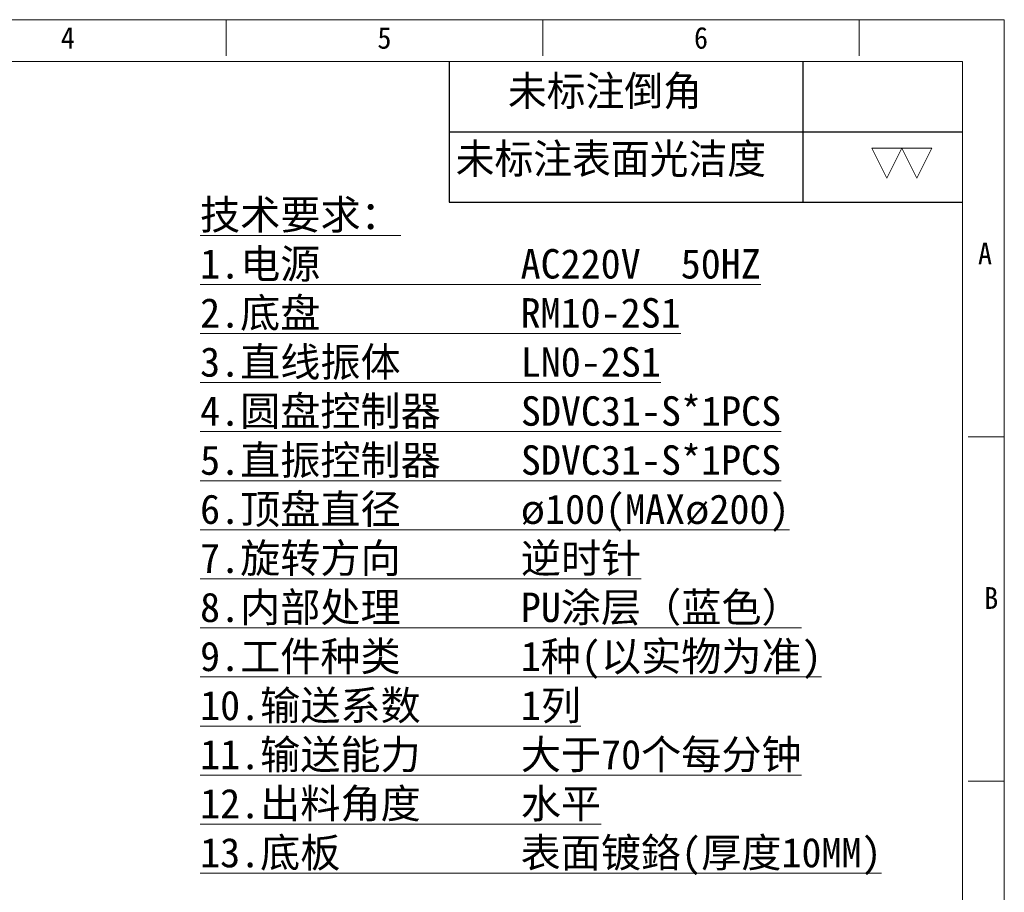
# Model space of a CAD drawing. Header units: millimetres. Extents: x -24622 to 57, y -1603 to 1112.
# Tile 145 of 219: x -1667 to -1273, y 762 to 1112. Entities that reach past the tile are written whole.
import ezdxf
from ezdxf.enums import TextEntityAlignment as Align

# ---------------------------------------------------------------- set-up
doc = ezdxf.new("R2010")
doc.units = ezdxf.units.MM
doc.layers.add('用户自定义1', color=4, linetype='Continuous', lineweight=13)
doc.styles.add('样式 2', font='simkai.ttf', dxfattribs={"width": 0.95})

# ---------------------------------------------------------------- blocks, each defined once
blk = doc.blocks.new('SW_NOTE_15')
at = {"color": 0, "linetype": 'Continuous', "lineweight": 0}
for p, q in [((0, 0), (-1.75, 3.5)), ((-1.75, 3.5), (1.75, 3.5)), ((0, 0), (1.75, 3.5))]:
    blk.add_line(p, q, dxfattribs=at)

msp = doc.modelspace()

# ---------------------------------------------------------------- linework, layer by layer
at = {"color": 7, "linetype": 'Continuous', "lineweight": 25}
for p, q in [((-1495.282, 1094.829), (-1495.282, 1038.45)), ((-1353.55, 1094.829), (-1353.55, 1038.45)), ((-1495.282, 1066.639), (-1289.489, 1066.639)), ((-1495.282, 1038.45), (-1289.489, 1038.45))]:
    msp.add_line(p, q, dxfattribs=at)
at = {"layer": '用户自定义1', "color": 0, "lineweight": 15, "ltscale": 0.3}
for p, q in [((-1584.718, 1097.009), (-1584.718, 1111.54)), ((-1457.811, 1097.009), (-1457.811, 1111.54)), ((-1330.893, 1097.009), (-1330.893, 1111.54)), ((-1272.778, 1111.54), (-1272.778, 426.386)), ((-2231.994, 1094.829), (-1289.489, 1094.829)), ((-1289.489, 1094.829), (-1289.489, 443.097)), ((-1287.309, 944.43), (-1272.778, 944.43)), ((-1287.309, 806.381), (-1272.778, 806.381)), ((-1287.309, 806.381), (-1272.778, 806.381))]:
    msp.add_line(p, q, dxfattribs=at)
msp.add_lwpolyline([(-2248.705, 1111.54), (-1339.622, 1111.54), (-1272.778, 1111.54)], dxfattribs=at)

# ---------------------------------------------------------------- block references
at = {"color": 7, "linetype": 'Continuous', "lineweight": 25, "xscale": 3.42835012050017, "yscale": 3.428350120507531, "zscale": 3.428350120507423}
for p in [(-1319.84, 1048.079), (-1307.841, 1048.079)]:
    msp.add_blockref('SW_NOTE_15', p, dxfattribs=at)

# ---------------------------------------------------------------- texts
at = {"color": 7, "linetype": 'Continuous', "lineweight": 25, "char_height": 11.9992, "attachment_point": 1, "style": '样式 2'}
for s, insert in [('未标注倒角', (-1471.745, 1088.996)), ('未标注表面光洁度', (-1492.694, 1061.817))]:
    msp.add_mtext(s, dxfattribs=dict(at, insert=insert))
at = {"lineweight": 9, "ltscale": 0.4, "insert": (-1595.161, 1039.27), "char_height": 11.79609, "width": 372.23562, "attachment_point": 1}
msp.add_mtext('{\\fSimSun|b1|i0|c134|p2;\\L技术要求：\\P1.电源          AC220V  50HZ   \\P2.底盘          RM10-2S1\\P3.直线振体      LN0-2S1\\P4.圆盘控制器    SDVC31-S*1PCS\\P5.直振控制器    SDVC31-S*1PCS  \\P6.顶盘直径      ø100(MAXø200)  \\P7.旋转方向      逆时针         \\P8.内部处理      PU涂层（蓝色）       \\P9.工件种类      1种(以实物为准)\\P10.输送系数     1列            \\P11.输送能力     大于70个每分钟 \\P12.出料角度     水平^J13.底板         表面镀鉻(厚度10MM) }', dxfattribs=at)
at = {"layer": '用户自定义1', "color": 0, "lineweight": 15, "ltscale": 0.3, "style": '样式 2', "width": 0.95}
for s, p in [('4', (-1648.172, 1099.915)), ('5', (-1521.264, 1099.915)), ('6', (-1394.357, 1099.915)), ('A', (-1280.512, 1013.454)), ('B', (-1278.021, 875.406))]:
    msp.add_text(s, height=8.719, dxfattribs=at).set_placement(p, align=Align.CENTER)

doc.saveas('drawing.dxf')
